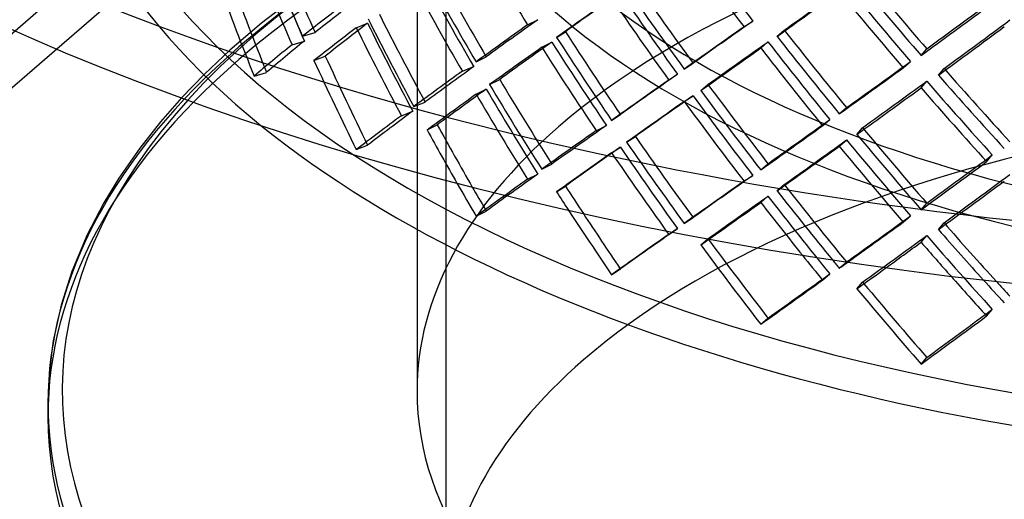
# Model space of a CAD drawing. Header units: millimetres. Extents: x -428 to 428, y -369 to 324.
# Tile 3 of 11: x -251 to -81, y -136 to -53. Entities that reach past the tile are written whole.
import ezdxf

# ---------------------------------------------------------------- set-up
doc = ezdxf.new("R2010")
doc.units = ezdxf.units.MM
doc.layers.add('HIDDEN', color=7, linetype='Continuous')
doc.layers.add('THICK', color=7, linetype='Continuous')

msp = doc.modelspace()

# ---------------------------------------------------------------- linework, layer by layer
at = {"layer": 'HIDDEN'}
for p, q in [((-427.8, -207.47), (-117.8, 61)), ((-423.47, -213.05), (-113.47, 55.42)), ((-177.5, -2.42), (-177.5, -156.32)), ((-182.5, -6.75), (-182.5, -89.42)), ((-202.41, -48.5), (-209.35, -53.85)), ((-209.35, -53.85), (-214.81, -58.52)), ((-192.98, -54.62), (-191.03, -53.85)), ((-163.4, -54.14), (-161.65, -53.24)), ((-126.02, -54.48), (-124.49, -53.48)), ((-202.25, -56.11), (-200.11, -55.46)), ((-158.38, -56.3), (-156.87, -55.31)), ((-120.32, -56.13), (-119.07, -55.05)), ((-204.08, -57.57), (-201.94, -56.92)), ((-160.96, -58), (-159.21, -57.11)), ((-123.12, -58.13), (-121.88, -57.05)), ((-214.81, -58.52), (-219.21, -62.67)), ((-200.3, -60.29), (-198.34, -59.52)), ((-95.43, -59.41), (-94.46, -58.26)), ((-172.29, -60.52), (-170.54, -59.63)), ((-136.34, -61.76), (-134.82, -60.76)), ((-98.51, -61.55), (-97.25, -60.46)), ((-219.21, -62.67), (-223.16, -66.75)), ((-210.63, -62.98), (-208.5, -62.33)), ((-174.67, -62.14), (-172.7, -61.35)), ((-139.02, -63.65), (-137.51, -62.65)), ((-92.44, -62.82), (-91.47, -61.67)), ((-169.97, -64.44), (-168.22, -63.55)), ((-133.5, -65.49), (-132.25, -64.4)), ((-95.43, -65.01), (-94.46, -63.85)), ((-172.29, -66.11), (-170.54, -65.22)), ((-183.05, -68.23), (-181.09, -67.45)), ((-136.34, -67.35), (-134.82, -66.36)), ((-185.2, -69.82), (-183.24, -69.04)), ((-148.88, -70.62), (-147.37, -69.63)), ((-109.56, -69.49), (-108.31, -68.41)), ((-180.76, -72.28), (-179.01, -71.39)), ((-112.45, -71.56), (-111.2, -70.48)), ((-151.54, -72.4), (-149.78, -71.5)), ((-106.51, -73.04), (-105.54, -71.88)), ((-146.3, -74.39), (-144.78, -73.39)), ((-109.56, -75.09), (-108.31, -74.01)), ((-192.98, -75.67), (-191.03, -74.9)), ((-148.88, -76.22), (-147.37, -75.22)), ((-160.96, -79.05), (-159.21, -78.16)), ((-123.12, -79.18), (-121.88, -78.1)), ((-84.11, -77.75), (-83.14, -76.59)), ((-163.4, -80.78), (-161.65, -79.89)), ((-126.02, -81.13), (-124.49, -80.13)), ((-158.38, -82.95), (-156.87, -81.95)), ((-120.32, -82.78), (-119.07, -81.69)), ((-123.12, -84.77), (-121.88, -83.69)), ((-95.43, -86.05), (-94.46, -84.9)), ((-172.29, -87.16), (-170.54, -86.27)), ((-136.34, -88.4), (-134.82, -87.41)), ((-98.51, -88.19), (-97.25, -87.1)), ((-92.44, -89.47), (-91.47, -88.32)), ((-139.02, -90.3), (-137.51, -89.3)), ((-133.5, -92.13), (-132.25, -91.05)), ((-95.43, -91.65), (-94.46, -90.5)), ((-108.34, -95.08), (-108.31, -95.05)), ((-148.88, -97.27), (-147.37, -96.27)), ((-112.45, -98.21), (-111.2, -97.12)), ((-106.51, -99.68), (-105.54, -98.53)), ((-84.11, -104.39), (-83.14, -103.24))]:
    msp.add_line(p, q, dxfattribs=at)
for centre, major_axis, ratio, start_param, end_param in [((0, -119.51), (246.25, 0), 0.5, 1.047198, 2.617994), ((0, -121.68), (-246.25, 0), 0.5, 3.141591, 5.759587), ((0, -117.35), (243.75, 0), 0.5, 1.047198, 2.716935), ((0, -2.42), (-243.75, 0), 0.5, -0.000001, 2.617994), ((0, -2.42), (-177.5, 0), 0.5, -0.000001, 2.617994), ((0, -6.75), (-246.25, 0), 0.5, -0.000001, 0.553642), ((0, -6.75), (-182.5, 0), 0.5, -0.000001, 2.617994), ((0, -117.35), (182.5, 0), 0.5, -0.000001, 2.617994), ((0, 27.45), (146.65, -311.24), 0.635591, -1.65105, -1.60166), ((0, 27.45), (145.16, -308.08), 0.635591, -1.650915, -1.601018), ((0, 48.5), (183.94, -294.88), 0.555211, -1.618436, -1.569067), ((0, 75.14), (197.78, -286.6), 0.511896, -1.519317, -1.469775), ((0, 75.14), (195.77, -283.69), 0.511896, -1.518675, -1.468621), ((0, 21.85), (146.65, -311.24), 0.635591, -1.664172, -1.614803), ((0, 21.85), (145.16, -308.08), 0.635591, -1.664172, -1.614296), ((0, 27.45), (183.94, -294.88), 0.555211, -1.667805, -1.618436), ((0, 27.45), (182.08, -291.88), 0.555211, -1.668311, -1.618436), ((0, 54.1), (216.35, -266.55), 0.421254, -1.539878, -1.490002), ((0, 0.81), (146.65, -311.24), 0.635591, -1.713541, -1.664172), ((0, 0.81), (145.16, -308.08), 0.635591, -1.714047, -1.664172), ((0, 48.5), (167.14, -303.06), 0.596697, -1.584145, -1.534602), ((0, 48.5), (165.45, -299.99), 0.596697, -1.583503, -1.533448), ((0, 54.1), (195.77, -283.69), 0.511896, -1.568572, -1.518675), ((0, 48.5), (243.62, 183.24), 0.042828, -2.113341, -2.063444), ((0, 75.14), (207.06, -275.29), 0.467176, -1.475441, -1.425387), ((0, 54.1), (218.57, -269.28), 0.421254, -1.539371, -1.490002), ((0, 48.5), (243.74, 168.2), 0.015988, 2.209027, 2.258902), ((0, 48.5), (195.77, -283.69), 0.511896, -1.581829, -1.531953), ((0, 54.1), (197.78, -286.6), 0.511896, -1.568707, -1.519317), ((0, 48.5), (246.12, 185.12), 0.042828, -2.113475, -2.064086), ((0, 75.14), (209.18, -278.11), 0.467176, -1.476083, -1.426541), ((0, 0.81), (245.18, 115.52), 0.198755, 2.391621, 2.441164), ((0, 0.81), (242.69, 114.35), 0.198755, 2.390467, 2.440522), ((0, 48.5), (246.24, 169.92), 0.015988, 2.209027, 2.258396), ((0, 48.5), (197.78, -286.6), 0.511896, -1.581829, -1.53246), ((0, 54.1), (242.95, 197.2), 0.099758, -2.049526, -1.99965), ((0, 27.45), (165.45, -299.99), 0.596697, -1.6334, -1.583503), ((0, 54.1), (245.45, 199.22), 0.099758, -2.049526, -2.000157), ((0, 21.85), (243.05, 134.04), 0.137813, 2.395527, 2.445402), ((0, 21.85), (165.45, -299.99), 0.596697, -1.646656, -1.59678), ((0, 27.45), (167.14, -303.06), 0.596697, -1.633534, -1.584145), ((0, 27.45), (245.97, 153.44), 0.076427, 2.248714, 2.298083), ((0, 27.45), (243.47, 151.88), 0.076427, 2.248207, 2.298083), ((0, 27.45), (243.74, 168.2), 0.015988, 2.095819, 2.145873), ((0, 48.5), (242.95, 197.2), 0.099758, -2.036269, -1.986373), ((0, 21.85), (245.54, 135.42), 0.137813, 2.395527, 2.444896), ((0, 21.85), (167.14, -303.06), 0.596697, -1.646656, -1.597287), ((0, 27.45), (195.77, -283.69), 0.511896, -1.631704, -1.581829), ((0, 27.45), (246.24, 169.92), 0.015988, 2.096973, 2.146515), ((0, 54.1), (207.06, -275.29), 0.467176, -1.525338, -1.475441), ((0, 48.5), (245.45, 199.22), 0.099758, -2.036404, -1.987015), ((0, 0.81), (245.18, 115.52), 0.198755, 2.454306, 2.503675), ((0, 0.81), (242.69, 114.35), 0.198755, 2.453799, 2.503675), ((0, 21.85), (243.47, 151.88), 0.076427, 2.23493, 2.284827), ((0, 48.5), (182.08, -291.88), 0.555211, -1.555282, -1.505228), ((0, 27.45), (197.78, -286.6), 0.511896, -1.631198, -1.581829), ((0, 48.5), (243.62, 183.24), 0.042828, -2.176473, -2.126597), ((0, 48.5), (207.06, -275.29), 0.467176, -1.538594, -1.488719), ((0, 54.1), (209.18, -278.11), 0.467176, -1.525473, -1.476083), ((0, -119.51), (246.25, 0), 0.5, 2.617994, 3.141593), ((0, 0.81), (165.45, -299.99), 0.596697, -1.696532, -1.646656), ((0, 21.85), (245.97, 153.44), 0.076427, 2.235572, 2.284962), ((0, 48.5), (183.94, -294.88), 0.555211, -1.555924, -1.506382), ((0, 48.5), (246.12, 185.12), 0.042828, -2.175966, -2.126597), ((0, 48.5), (209.18, -278.11), 0.467176, -1.538594, -1.489225), ((0, -121.68), (-246.25, 0), 0.5, -0.523599, -0.000001), ((0, 0.81), (167.14, -303.06), 0.596697, -1.696025, -1.646656), ((0, -156.32), (177.5, 0), 0.5, -0.000001, 2.617994), ((0, 27.45), (243.62, 183.24), 0.042828, -2.063444, -2.013389), ((0, 0.81), (245.54, 135.42), 0.137813, 2.283473, 2.333016), ((0, 0.81), (243.05, 134.04), 0.137813, 2.282319, 2.332374), ((0, 27.45), (243.74, 168.2), 0.015988, 2.159151, 2.209027), ((0, 27.45), (246.12, 185.12), 0.042828, -2.064086, -2.014543), ((0, 54.1), (218.57, -269.28), 0.421254, -1.47688, -1.427491), ((0, 54.1), (216.35, -266.55), 0.421254, -1.476746, -1.426849), ((0, 27.45), (183.94, -294.88), 0.555211, -1.605314, -1.555924), ((0, 27.45), (182.08, -291.88), 0.555211, -1.605179, -1.555282), ((0, 27.45), (246.24, 169.92), 0.015988, 2.159658, 2.209027), ((0, 27.45), (207.06, -275.29), 0.467176, -1.58847, -1.538594), ((0, 48.5), (242.95, 197.2), 0.099758, -2.099402, -2.049526), ((0, 48.5), (216.35, -266.55), 0.421254, -1.490002, -1.440126), ((0, 21.85), (245.97, 153.44), 0.076427, 2.298083, 2.347452), ((0, 21.85), (243.47, 151.88), 0.076427, 2.298083, 2.347959), ((0, 21.85), (183.94, -294.88), 0.555211, -1.618436, -1.569067), ((0, 21.85), (182.08, -291.88), 0.555211, -1.618436, -1.56856), ((0, 27.45), (209.18, -278.11), 0.467176, -1.587963, -1.538594), ((0, 48.5), (245.45, 199.22), 0.099758, -2.098895, -2.049526), ((0, 48.5), (218.57, -269.28), 0.421254, -1.490002, -1.440633), ((0, 21.85), (246.24, 169.92), 0.015988, 2.146515, 2.195905), ((0, 21.85), (243.74, 168.2), 0.015988, 2.145873, 2.19577), ((0, 48.5), (197.78, -286.6), 0.511896, -1.519317, -1.469775), ((0, 48.5), (195.77, -283.69), 0.511896, -1.518675, -1.468621), ((0, 0.81), (243.05, 134.04), 0.137813, 2.345651, 2.395527), ((0, 0.81), (245.54, 135.42), 0.137813, 2.346158, 2.395527), ((0, 0.81), (182.08, -291.88), 0.555211, -1.668311, -1.632321), ((0, 27.45), (243.62, 183.24), 0.042828, -2.126597, -2.076721), ((0, -117.35), (182.5, 0), 0.5, 2.617994, 3.141591), ((0, 0.81), (183.94, -294.88), 0.555211, -1.667805, -1.63743), ((0, 0.81), (245.97, 153.44), 0.076427, 2.18603, 2.235572), ((0, 0.81), (243.47, 151.88), 0.076427, 2.184875, 2.23493), ((0, 27.45), (246.12, 185.12), 0.042828, -2.126597, -2.077228), ((0, 27.45), (218.57, -269.28), 0.421254, -1.539371, -1.490002), ((0, 27.45), (216.35, -266.55), 0.421254, -1.539878, -1.490002), ((0, 27.45), (197.78, -286.6), 0.511896, -1.568707, -1.519317), ((0, 27.45), (195.77, -283.69), 0.511896, -1.568572, -1.518675), ((0, 21.85), (243.62, 183.24), 0.042828, -2.113341, -2.063444), ((0, 48.5), (207.06, -275.29), 0.467176, -1.475441, -1.425387), ((0, 21.85), (246.24, 169.92), 0.015988, 2.209027, 2.258396), ((0, 21.85), (243.74, 168.2), 0.015988, 2.209027, 2.258902), ((0, 21.85), (197.78, -286.6), 0.511896, -1.581829, -1.534535), ((0, 21.85), (195.77, -283.69), 0.511896, -1.581829, -1.531953), ((0, 21.85), (246.12, 185.12), 0.042828, -2.113475, -2.064086), ((0, 48.5), (209.18, -278.11), 0.467176, -1.476083, -1.426541), ((0, 27.45), (245.45, 199.22), 0.099758, -2.049526, -2.000157), ((0, 27.45), (242.95, 197.2), 0.099758, -2.049526, -1.99965), ((0, 0.81), (243.47, 151.88), 0.076427, 2.248207, 2.298083), ((0, 21.85), (242.95, 197.2), 0.099758, -2.036269, -1.986373), ((0, 0.81), (245.97, 153.44), 0.076427, 2.248714, 2.270025), ((0, 0.81), (246.24, 169.92), 0.015988, 2.096973, 2.146515), ((0, 0.81), (243.74, 168.2), 0.015988, 2.095819, 2.145873), ((0, 21.85), (245.45, 199.22), 0.099758, -2.036404, -1.987015), ((0, 0.81), (197.78, -286.6), 0.511896, -1.631198, -1.620235), ((0, 0.81), (195.77, -283.69), 0.511896, -1.631704, -1.615203), ((0, 27.45), (209.18, -278.11), 0.467176, -1.525473, -1.481379), ((0, 27.45), (207.06, -275.29), 0.467176, -1.525338, -1.475441), ((0, 21.85), (243.62, 183.24), 0.042828, -2.176473, -2.126597), ((0, 21.85), (246.12, 185.12), 0.042828, -2.169072, -2.126597), ((0, 21.85), (209.18, -278.11), 0.467176, -1.538594, -1.505139), ((0, 21.85), (207.06, -275.29), 0.467176, -1.538594, -1.488719), ((0, 0.81), (182.08, -291.88), 0.555211, -1.61931, -1.618436), ((0, 0.81), (243.62, 183.24), 0.042828, -2.063444, -2.013389), ((0, 0.81), (246.12, 185.12), 0.042828, -2.057595, -2.014543), ((0, 27.45), (216.35, -266.55), 0.421254, -1.476746, -1.436942), ((0, 0.81), (243.74, 168.2), 0.015988, 2.159151, 2.209027), ((0, 27.45), (218.57, -269.28), 0.421254, -1.47688, -1.442999), ((0, 0.81), (207.06, -275.29), 0.467176, -1.58847, -1.587999), ((0, 21.85), (242.95, 197.2), 0.099758, -2.099402, -2.049526), ((0, 21.85), (245.45, 199.22), 0.099758, -2.076427, -2.049526), ((0, 21.85), (218.57, -269.28), 0.421254, -1.490002, -1.467371), ((0, 21.85), (216.35, -266.55), 0.421254, -1.490002, -1.440126), ((0, 0.81), (195.77, -283.69), 0.511896, -1.582004, -1.581829), ((0, 0.81), (243.62, 183.24), 0.042828, -2.082948, -2.076721), ((0, 0.81), (216.35, -266.55), 0.421254, -1.539878, -1.538798), ((0, 0.81), (242.95, 197.2), 0.099758, -2.004926, -1.99965), ((0, -156.32), (177.5, 0), 0.5, 2.617994, 3.141591)]:
    msp.add_ellipse(centre, major_axis=major_axis, ratio=ratio, start_param=start_param, end_param=end_param, dxfattribs=at)
at = {"layer": 'THICK'}
for p, q in [((-223.16, -66.75), (-226.78, -70.87)), ((-226.78, -70.87), (-230.38, -75.43)), ((-230.38, -75.43), (-233.99, -80.61)), ((-233.99, -80.61), (-236.59, -84.88)), ((-236.59, -84.88), (-239.46, -90.4)), ((-182.5, -89.42), (-182.5, -117.35)), ((-239.46, -90.4), (-242.11, -96.7)), ((-109.56, -96.14), (-108.34, -95.08)), ((-242.11, -96.7), (-243.97, -102.53)), ((-243.97, -102.53), (-245.32, -108.67)), ((-123.12, -105.82), (-121.88, -104.74)), ((-245.32, -108.67), (-245.53, -109.93)), ((-245.53, -109.93), (-246.06, -114.55)), ((-95.43, -112.7), (-94.46, -111.55)), ((-246.06, -114.55), (-246.25, -119.51)), ((-246.25, -119.51), (-246.25, -121.68))]:
    msp.add_line(p, q, dxfattribs=at)
for centre, major_axis, ratio, start_param, end_param in [((0, 124.91), (317.8, 0), 0.5, 2.617994, 5.759587), ((0, 97.98), (380, 0), 0.5, 3.141593, 4.18879), ((0, 87.04), (380, 0), 0.5, -3.141592, -0.523599), ((0, 124.91), (348.9, 0), 0.5, -2.094395, -0.523599), ((0, 97.98), (380, 0), 0.5, -2.094395, -0.523599), ((0, -117.35), (243.75, 0), 0.5, 2.716935, 4.18879), ((0, -6.75), (-246.25, 0), 0.5, 0.553642, 2.587951), ((0, 0.81), (183.94, -294.88), 0.555211, -1.63743, -1.618436), ((0, 0.81), (182.08, -291.88), 0.555211, -1.632321, -1.61931), ((0, 0.81), (245.97, 153.44), 0.076427, 2.270025, 2.298083), ((0, 0.81), (197.78, -286.6), 0.511896, -1.620235, -1.581829), ((0, 0.81), (195.77, -283.69), 0.511896, -1.615203, -1.582004), ((0, 21.85), (197.78, -286.6), 0.511896, -1.534535, -1.53246), ((0, 0.81), (246.24, 169.92), 0.015988, 2.159658, 2.209027), ((0, 21.85), (246.12, 185.12), 0.042828, -2.175966, -2.169072), ((0, 0.81), (207.06, -275.29), 0.467176, -1.587999, -1.538594), ((0, 0.81), (209.18, -278.11), 0.467176, -1.587963, -1.538594), ((0, 21.85), (209.18, -278.11), 0.467176, -1.505139, -1.489225), ((0, 27.45), (209.18, -278.11), 0.467176, -1.481379, -1.476083), ((0, 0.81), (246.12, 185.12), 0.042828, -2.064086, -2.057595), ((0, 21.85), (245.45, 199.22), 0.099758, -2.098895, -2.076427), ((0, 0.81), (246.12, 185.12), 0.042828, -2.126597, -2.077228), ((0, 0.81), (243.62, 183.24), 0.042828, -2.126597, -2.082948), ((0, 21.85), (218.57, -269.28), 0.421254, -1.467371, -1.440633), ((0, 27.45), (218.57, -269.28), 0.421254, -1.442999, -1.427491), ((0, 27.45), (216.35, -266.55), 0.421254, -1.436942, -1.426849), ((0, 0.81), (218.57, -269.28), 0.421254, -1.539371, -1.490002), ((0, 0.81), (216.35, -266.55), 0.421254, -1.538798, -1.490002), ((0, 0.81), (245.45, 199.22), 0.099758, -2.049526, -2.000157), ((0, 0.81), (242.95, 197.2), 0.099758, -2.049526, -2.004926), ((0, -117.35), (182.5, 0), 0.5, 3.141591, 5.759587), ((0, -119.51), (246.25, 0), 0.5, 3.141593, 4.18879), ((0, -121.68), (-246.25, 0), 0.5, -0.000001, 2.617994)]:
    msp.add_ellipse(centre, major_axis=major_axis, ratio=ratio, start_param=start_param, end_param=end_param, dxfattribs=at)

doc.saveas('drawing.dxf')
